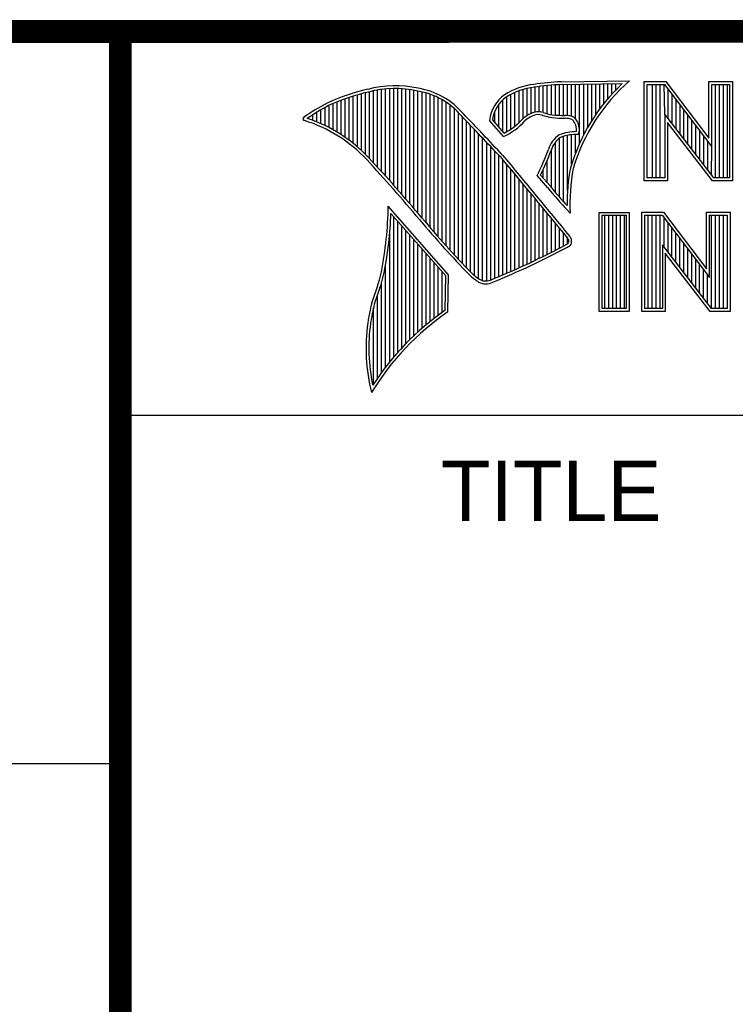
# Model space of a CAD drawing. Header units: inches. Extents: x 0.2 to 16.8, y 0.1 to 10.8.
# Tile 4 of 10: x 13 to 13.6, y 1.1 to 2. Entities that reach past the tile are written whole.
import ezdxf

# ---------------------------------------------------------------- set-up
doc = ezdxf.new("R2010")
doc.units = ezdxf.units.IN
doc.header["$LTSCALE"] = 0.935
doc.header["$MEASUREMENT"] = 0
doc.layers.get('0').update_dxf_attribs({"linetype": 'CONTINUOUS'})
doc.styles.get("Standard").update_dxf_attribs({"font": 'txt', "width": 0.8})

msp = doc.modelspace()

# ---------------------------------------------------------------- linework, layer by layer
at = {"color": 2, "linetype": 'CONTINUOUS'}
for p, q in [((13.06524, 1.96953), (16.74504, 1.96953)), ((13.06524, 1.96953), (13.06524, 0.26053)), ((13.44083, 1.89795), (13.44083, 1.92278)), ((13.44438, 1.89725), (13.44438, 1.9231)), ((13.44794, 1.89688), (13.44794, 1.92337)), ((13.45149, 1.89664), (13.45149, 1.92357)), ((13.45293, 1.92614), (13.51325, 1.92706)), ((13.453, 1.92364), (13.50667, 1.92446)), ((13.45505, 1.8965), (13.45505, 1.92367)), ((13.4586, 1.89642), (13.4586, 1.92372)), ((13.46216, 1.89573), (13.46216, 1.92378)), ((13.46571, 1.8935), (13.46571, 1.92383)), ((13.46926, 1.87203), (13.46926, 1.92389)), ((13.47282, 1.87938), (13.47282, 1.92394)), ((13.47637, 1.88593), (13.47637, 1.92399)), ((13.47993, 1.89186), (13.47993, 1.92405)), ((13.48348, 1.89728), (13.48348, 1.9241)), ((13.48704, 1.90228), (13.48704, 1.92416)), ((13.49059, 1.90692), (13.49059, 1.92421)), ((13.49415, 1.91125), (13.49415, 1.92427)), ((13.4977, 1.9153), (13.4977, 1.92432)), ((13.50125, 1.9191), (13.50125, 1.92437)), ((13.52607, 1.92627), (13.54513, 1.92627)), ((13.52607, 1.83895), (13.52607, 1.92627)), ((13.5286, 1.92374), (13.54388, 1.92374)), ((13.5286, 1.84148), (13.5286, 1.92374)), ((13.53324, 1.84148), (13.53324, 1.92374)), ((13.53672, 1.84148), (13.53672, 1.92374)), ((13.5402, 1.84148), (13.5402, 1.92374)), ((13.54409, 1.89763), (13.54367, 1.92374)), ((13.54388, 1.92374), (13.58542, 1.86899)), ((13.54513, 1.92627), (13.58289, 1.87651)), ((13.58289, 1.92627), (13.60361, 1.92627)), ((13.58289, 1.87651), (13.58289, 1.92627)), ((13.58542, 1.92374), (13.60109, 1.92374)), ((13.58542, 1.86899), (13.58542, 1.92374)), ((13.58885, 1.84148), (13.58885, 1.92374)), ((13.59233, 1.84148), (13.59233, 1.92374)), ((13.5958, 1.84148), (13.5958, 1.92374)), ((13.59928, 1.84148), (13.59928, 1.92374)), ((13.60109, 1.92374), (13.60109, 1.84148)), ((13.60361, 1.92627), (13.60361, 1.83895)), ((13.27377, 1.86901), (13.27377, 1.91455)), ((13.27733, 1.86584), (13.27733, 1.91553)), ((13.28088, 1.86243), (13.28088, 1.91642)), ((13.28444, 1.85873), (13.28444, 1.91727)), ((13.28799, 1.85487), (13.28799, 1.91812)), ((13.29154, 1.85098), (13.29154, 1.91881)), ((13.2951, 1.84706), (13.2951, 1.91935)), ((13.29865, 1.84311), (13.29865, 1.91976)), ((13.30221, 1.83913), (13.30221, 1.92002)), ((13.30576, 1.83512), (13.30576, 1.92013)), ((13.30932, 1.83108), (13.30932, 1.92011)), ((13.31287, 1.82701), (13.31287, 1.91995)), ((13.31643, 1.8229), (13.31643, 1.91964)), ((13.31998, 1.81877), (13.31998, 1.91919)), ((13.32353, 1.8146), (13.32353, 1.9186)), ((13.32709, 1.8104), (13.32709, 1.91788)), ((13.33064, 1.80617), (13.33064, 1.91718)), ((13.3342, 1.80197), (13.3342, 1.91628)), ((13.33775, 1.79782), (13.33775, 1.91515)), ((13.40884, 1.88443), (13.40884, 1.91496)), ((13.41239, 1.88698), (13.41239, 1.91671)), ((13.41595, 1.89003), (13.41595, 1.91816)), ((13.4195, 1.89369), (13.4195, 1.91934)), ((13.42306, 1.89637), (13.42306, 1.92027)), ((13.42661, 1.89822), (13.42661, 1.92095)), ((13.43017, 1.89946), (13.43017, 1.92144)), ((13.43372, 1.89972), (13.43372, 1.92195)), ((13.43727, 1.89906), (13.43727, 1.9224)), ((13.54715, 1.89365), (13.54715, 1.91943)), ((13.55062, 1.88913), (13.55062, 1.91485)), ((13.24889, 1.8858), (13.24889, 1.90537)), ((13.25245, 1.88389), (13.25245, 1.90695)), ((13.256, 1.88183), (13.256, 1.90844)), ((13.25955, 1.87962), (13.25955, 1.90983)), ((13.26311, 1.87724), (13.26311, 1.91114)), ((13.26666, 1.87469), (13.26666, 1.91236)), ((13.27022, 1.87195), (13.27022, 1.9135)), ((13.34131, 1.79371), (13.34131, 1.91378)), ((13.34486, 1.78966), (13.34486, 1.91216)), ((13.34841, 1.78565), (13.34841, 1.91026)), ((13.35197, 1.78168), (13.35197, 1.90806)), ((13.35552, 1.77776), (13.35552, 1.90551)), ((13.39818, 1.88658), (13.39818, 1.90616)), ((13.40173, 1.8824), (13.40173, 1.91011)), ((13.40529, 1.88228), (13.40529, 1.91288)), ((13.5541, 1.88461), (13.5541, 1.91027)), ((13.55757, 1.8801), (13.55757, 1.90569)), ((13.23467, 1.89211), (13.23467, 1.89717)), ((13.23823, 1.89072), (13.23823, 1.89937)), ((13.24178, 1.88921), (13.24178, 1.90148)), ((13.24534, 1.88757), (13.24534, 1.90349)), ((13.35908, 1.77389), (13.35908, 1.90255)), ((13.36263, 1.77005), (13.36263, 1.89912)), ((13.39462, 1.89075), (13.39462, 1.89989)), ((13.58728, 1.84148), (13.54409, 1.89763)), ((13.54409, 1.89763), (13.54409, 1.84148)), ((13.56105, 1.87558), (13.56105, 1.90111)), ((13.23112, 1.89338), (13.23112, 1.89487)), ((13.36619, 1.76626), (13.36619, 1.89522)), ((13.36974, 1.76251), (13.36974, 1.89151)), ((13.40222, 1.87796), (13.39013, 1.89218)), ((13.40289, 1.88104), (13.39274, 1.89296)), ((13.58603, 1.83895), (13.54661, 1.89019)), ((13.54661, 1.89019), (13.54661, 1.83895)), ((13.56452, 1.87106), (13.56452, 1.89653)), ((13.568, 1.86654), (13.568, 1.89195)), ((13.3733, 1.75881), (13.3733, 1.88779)), ((13.37685, 1.75559), (13.37685, 1.88406)), ((13.3804, 1.75292), (13.3804, 1.88032)), ((13.46216, 1.85354), (13.46216, 1.87953)), ((13.46571, 1.8636), (13.46571, 1.87975)), ((13.57147, 1.86202), (13.57147, 1.88737)), ((13.57495, 1.85751), (13.57495, 1.88279)), ((13.38396, 1.75121), (13.38396, 1.87658)), ((13.38751, 1.75092), (13.38751, 1.87282)), ((13.44794, 1.82881), (13.44794, 1.87298)), ((13.45149, 1.82467), (13.45149, 1.8764)), ((13.45505, 1.82065), (13.45505, 1.87803)), ((13.4586, 1.83026), (13.4586, 1.87896)), ((13.57843, 1.85299), (13.57843, 1.8782)), ((13.5819, 1.84847), (13.5819, 1.87362)), ((13.39107, 1.7518), (13.39107, 1.86907)), ((13.39462, 1.75332), (13.39462, 1.8653)), ((13.44438, 1.83308), (13.44438, 1.86652)), ((13.58538, 1.84395), (13.58542, 1.86899)), ((13.39818, 1.75478), (13.39818, 1.86153)), ((13.40173, 1.75627), (13.40173, 1.85744)), ((13.44083, 1.83724), (13.44083, 1.85725)), ((13.40529, 1.75779), (13.40529, 1.85313)), ((13.40884, 1.75933), (13.40884, 1.84883)), ((13.43727, 1.84132), (13.43727, 1.84907)), ((13.41239, 1.76089), (13.41239, 1.84452)), ((13.41595, 1.76248), (13.41595, 1.84021)), ((13.44136, 1.83283), (13.43192, 1.84365)), ((13.44327, 1.83444), (13.4349, 1.84404)), ((13.54661, 1.83895), (13.52607, 1.83895)), ((13.54409, 1.84148), (13.5286, 1.84148)), ((13.60361, 1.83895), (13.58603, 1.83895)), ((13.60109, 1.84148), (13.58728, 1.84148)), ((13.4195, 1.76409), (13.4195, 1.83591)), ((13.42306, 1.76573), (13.42306, 1.83161)), ((13.42661, 1.76739), (13.42661, 1.8273)), ((13.43017, 1.76908), (13.43017, 1.823)), ((13.35405, 1.75643), (13.30096, 1.81676)), ((13.35153, 1.7555), (13.30329, 1.81033)), ((13.43372, 1.7708), (13.43372, 1.8187)), ((13.43727, 1.77254), (13.43727, 1.8144)), ((13.44083, 1.77431), (13.44083, 1.8101)), ((13.46086, 1.81059), (13.45857, 1.8131)), ((13.48648, 1.81126), (13.51278, 1.81126)), ((13.48648, 1.72404), (13.48648, 1.81126)), ((13.51278, 1.81126), (13.51278, 1.72404)), ((13.52409, 1.81135), (13.54315, 1.81135)), ((13.52409, 1.72404), (13.52409, 1.81135)), ((13.54315, 1.81135), (13.58091, 1.76159)), ((13.58091, 1.81135), (13.60163, 1.81135)), ((13.58091, 1.76159), (13.58091, 1.81135)), ((13.60163, 1.81135), (13.60163, 1.72404)), ((13.30576, 1.68403), (13.30576, 1.80752)), ((13.30932, 1.68812), (13.30932, 1.80348)), ((13.44438, 1.77611), (13.44438, 1.8058)), ((13.44794, 1.77793), (13.44794, 1.8015)), ((13.48901, 1.80873), (13.51025, 1.80873)), ((13.48901, 1.72656), (13.48901, 1.80873)), ((13.49139, 1.72656), (13.49139, 1.80873)), ((13.49487, 1.72656), (13.49487, 1.80873)), ((13.49835, 1.72656), (13.49835, 1.80873)), ((13.50182, 1.72656), (13.50182, 1.80873)), ((13.5053, 1.72656), (13.5053, 1.80873)), ((13.50877, 1.72656), (13.50877, 1.80873)), ((13.51025, 1.80873), (13.51025, 1.72656)), ((13.52662, 1.80882), (13.5419, 1.80882)), ((13.52662, 1.72656), (13.52662, 1.80882)), ((13.52962, 1.72656), (13.52962, 1.80882)), ((13.5331, 1.72656), (13.5331, 1.80882)), ((13.53658, 1.72656), (13.53658, 1.80882)), ((13.54005, 1.72656), (13.54005, 1.80882)), ((13.5419, 1.80882), (13.58343, 1.75408)), ((13.54353, 1.78086), (13.54353, 1.80667)), ((13.547, 1.77634), (13.547, 1.80209)), ((13.58343, 1.80882), (13.59911, 1.80882)), ((13.58343, 1.75408), (13.58343, 1.80882)), ((13.58523, 1.72656), (13.58523, 1.80882)), ((13.58871, 1.72656), (13.58871, 1.80882)), ((13.59218, 1.72656), (13.59218, 1.80882)), ((13.59566, 1.72656), (13.59566, 1.80882)), ((13.59911, 1.80882), (13.59911, 1.72656)), ((13.30221, 1.67974), (13.30221, 1.79289)), ((13.31287, 1.69203), (13.31287, 1.79944)), ((13.31643, 1.69577), (13.31643, 1.7954)), ((13.45149, 1.77978), (13.45149, 1.7972)), ((13.45505, 1.78166), (13.45505, 1.7929)), ((13.55048, 1.77182), (13.55048, 1.79751)), ((13.55395, 1.76731), (13.55395, 1.79293)), ((13.31998, 1.69935), (13.31998, 1.79136)), ((13.32353, 1.70279), (13.32353, 1.78732)), ((13.4586, 1.78369), (13.4586, 1.7886)), ((13.55743, 1.76279), (13.55743, 1.78835)), ((13.32709, 1.70609), (13.32709, 1.78328)), ((13.33064, 1.70926), (13.33064, 1.77924)), ((13.5853, 1.72656), (13.5421, 1.78271)), ((13.5421, 1.78271), (13.5421, 1.72656)), ((13.5609, 1.75827), (13.5609, 1.78377)), ((13.56438, 1.75375), (13.56438, 1.77919)), ((13.3342, 1.7123), (13.3342, 1.77521)), ((13.33775, 1.71523), (13.33775, 1.77117)), ((13.34131, 1.71804), (13.34131, 1.76713)), ((13.58405, 1.72404), (13.54463, 1.77528)), ((13.54463, 1.77528), (13.54463, 1.72404)), ((13.56785, 1.74924), (13.56785, 1.77461)), ((13.57133, 1.74472), (13.57133, 1.77003)), ((13.29865, 1.67524), (13.29865, 1.76538)), ((13.34486, 1.72075), (13.34486, 1.76309)), ((13.34841, 1.72336), (13.34841, 1.75905)), ((13.57481, 1.7402), (13.57481, 1.76545)), ((13.57828, 1.73568), (13.57828, 1.76087)), ((13.2951, 1.67051), (13.2951, 1.7497)), ((13.35097, 1.72517), (13.35153, 1.7555)), ((13.35345, 1.72385), (13.35405, 1.75643)), ((13.58176, 1.73117), (13.58176, 1.75628)), ((13.29154, 1.66553), (13.29154, 1.73835)), ((13.28799, 1.66026), (13.28799, 1.7273)), ((13.51278, 1.72404), (13.48648, 1.72404)), ((13.51025, 1.72656), (13.48901, 1.72656)), ((13.54463, 1.72404), (13.52409, 1.72404)), ((13.5421, 1.72656), (13.52662, 1.72656)), ((13.60163, 1.72404), (13.58405, 1.72404)), ((13.59911, 1.72656), (13.5853, 1.72656)), ((13.06532, 1.63288), (16.75003, 1.63288)), ((11.48203, 1.32652), (13.06532, 1.32652))]:
    msp.add_line(p, q, dxfattribs=at)
at = {"color": 7, "linetype": 'CONTINUOUS', "const_width": 0.02}
for points in [[(11.47181, 1.97017), (16.75, 1.97072)], [(13.06532, 1.97072), (13.06532, 0.25859)]]:
    msp.add_lwpolyline(points, dxfattribs=at)
at = {"color": 2, "linetype": 'CONTINUOUS'}
for centre, radius, start, end in [((13.43544, 1.8654), 0.05875, 96.30074, 123.16833), ((13.46164, 1.71381), 0.2125, 92.34774, 98.83694), ((13.46164, 1.71381), 0.21, 92.35648, 98.85215), ((13.6217, 1.80282), 0.16742, 133.40156, 163.45729), ((13.6217, 1.80282), 0.16492, 131.11944, 163.41344), ((13.32159, 1.74678), 0.17696, 102.61616, 114.85138), ((13.32159, 1.74678), 0.17445, 102.59854, 114.8293), ((13.30696, 1.83024), 0.0924, 77.28123, 105.0674), ((13.30696, 1.83024), 0.0899, 77.23252, 105.10138), ((13.31672, 1.85517), 0.06355, 40.16477, 80.84234), ((13.31672, 1.85517), 0.06605, 40.23363, 80.77381), ((13.42128, 1.88893), 0.03132, 125.03263, 174.04731), ((13.43544, 1.8654), 0.05625, 96.24482, 123.12649), ((13.34469, 1.72355), 0.20804, 117.93456, 124.56901), ((13.42128, 1.88893), 0.02882, 125.11271, 171.95579), ((13.34469, 1.72355), 0.20554, 117.95333, 124.03672), ((9.40027, -1.90184), 5.49306, 43.24574, 43.76673), ((13.43621, 1.87527), 0.02486, 112.91918, 132.2696), ((13.43297, 1.88573), 0.01401, 72.6167, 117.38928), ((13.43297, 1.88573), 0.01151, 72.93864, 117.86399), ((13.4494, 1.93175), 0.03737, 249.55533, 263.16741), ((13.4494, 1.93175), 0.03487, 249.44206, 263.13397), ((13.45847, 2.02567), 0.12921, 264.12125, 269.07042), ((13.22745, 1.89354), 0.00155, 121.35241, 265.80295), ((13.1892, 1.77053), 0.12731, 43.16665, 72.57035), ((13.1892, 1.77053), 0.12981, 43.16665, 71.84991), ((9.40027, -1.90184), 5.49056, 43.24659, 43.76754), ((13.37956, 1.92888), 0.05573, 293.99221, 318.44329), ((13.37956, 1.92888), 0.05323, 295.99548, 318.5906), ((13.43621, 1.87527), 0.02236, 112.6635, 131.92934), ((13.45847, 2.02567), 0.13171, 264.112, 269.10191), ((13.45706, 1.87884), 0.01764, 64.46566, 92.25069), ((13.45706, 1.87884), 0.01514, 66.31988, 92.50203), ((13.45226, 1.88343), 0.01431, 355.29927, 40.45), ((13.45226, 1.88343), 0.01681, 347.11859, 42.40459), ((13.46381, 1.86004), 0.02298, 122.696, 163.50087), ((13.46628, 1.84233), 0.03993, 89.6555, 111.87276), ((13.46628, 1.84233), 0.03743, 86.37714, 111.50552), ((13.46381, 1.86004), 0.02048, 123.35042, 163.71723), ((13.22645, 1.94562), 0.22937, 333.60713, 339.84173), ((13.22645, 1.94562), 0.23187, 334.02045, 339.86208), ((12.2454, 0.89881), 1.41208, 39.91497, 42.76606), ((12.24514, 0.89858), 1.41493, 39.91549, 42.76646), ((65.65147, 44.96661), 67.738, 219.521915, 219.600266), ((65.65147, 44.96661), 67.7355, 219.521847, 219.600368), ((13.63048, 1.81832), 0.17229, 169.23802, 180.37507), ((13.63048, 1.81832), 0.16979, 169.28062, 182.60745), ((13.73386, 2.07061), 0.37696, 219.10944, 223.08928), ((13.73386, 2.07061), 0.37446, 219.10281, 222.59283), ((12.96474, 1.82251), 0.33627, 349.08552, 359.02075), ((12.96474, 1.82251), 0.33877, 349.0755, 357.93971), ((14.0519, 2.41283), 0.94497, 220.0426, 224.01185), ((14.0519, 2.41283), 0.94247, 220.04277, 224.00772), ((13.45093, 1.79431), 0.0131, 299.25537, 311.26656), ((13.44621, 1.78019), 0.01498, 26.36685, 33.89706), ((13.44509, 1.78607), 0.01457, 353.68959, 3.05291), ((13.44621, 1.78019), 0.01748, 24.6833, 34.32084), ((13.44509, 1.78607), 0.01707, 350.48075, 4.78094), ((13.14464, 2.36485), 0.66065, 291.98682, 298.2489), ((13.14464, 2.36485), 0.66315, 291.99886, 298.25072), ((13.45093, 1.79431), 0.0156, 299.17127, 314.80636), ((13.07775, 1.81151), 0.22347, 339.0707, 346.3663), ((13.07775, 1.81151), 0.22597, 339.10894, 346.38136), ((13.41341, 1.8005), 0.06041, 227.09351, 236.92146), ((13.41341, 1.8005), 0.05791, 227.15939, 236.78824), ((13.38665, 1.762), 0.01361, 242.84885, 298.05148), ((13.38665, 1.762), 0.01111, 243.48954, 298.69918), ((13.49561, 1.6793), 0.2156, 165.93567, 170.68559), ((13.49561, 1.6793), 0.2131, 165.97576, 170.67578), ((13.48781, 1.52939), 0.23636, 124.64296, 148.55647), ((13.48781, 1.52939), 0.23886, 124.95107, 147.09813), ((13.44694, 1.69217), 0.16556, 172.35618, 193.79577), ((13.44694, 1.69217), 0.16306, 172.36898, 191.68679)]:
    msp.add_arc(centre, radius, start, end, dxfattribs=at)

# ---------------------------------------------------------------- texts
msp.add_text('TITLE', height=0.053254, dxfattribs=at).set_placement((13.34735, 1.5397))

doc.saveas('drawing.dxf')
